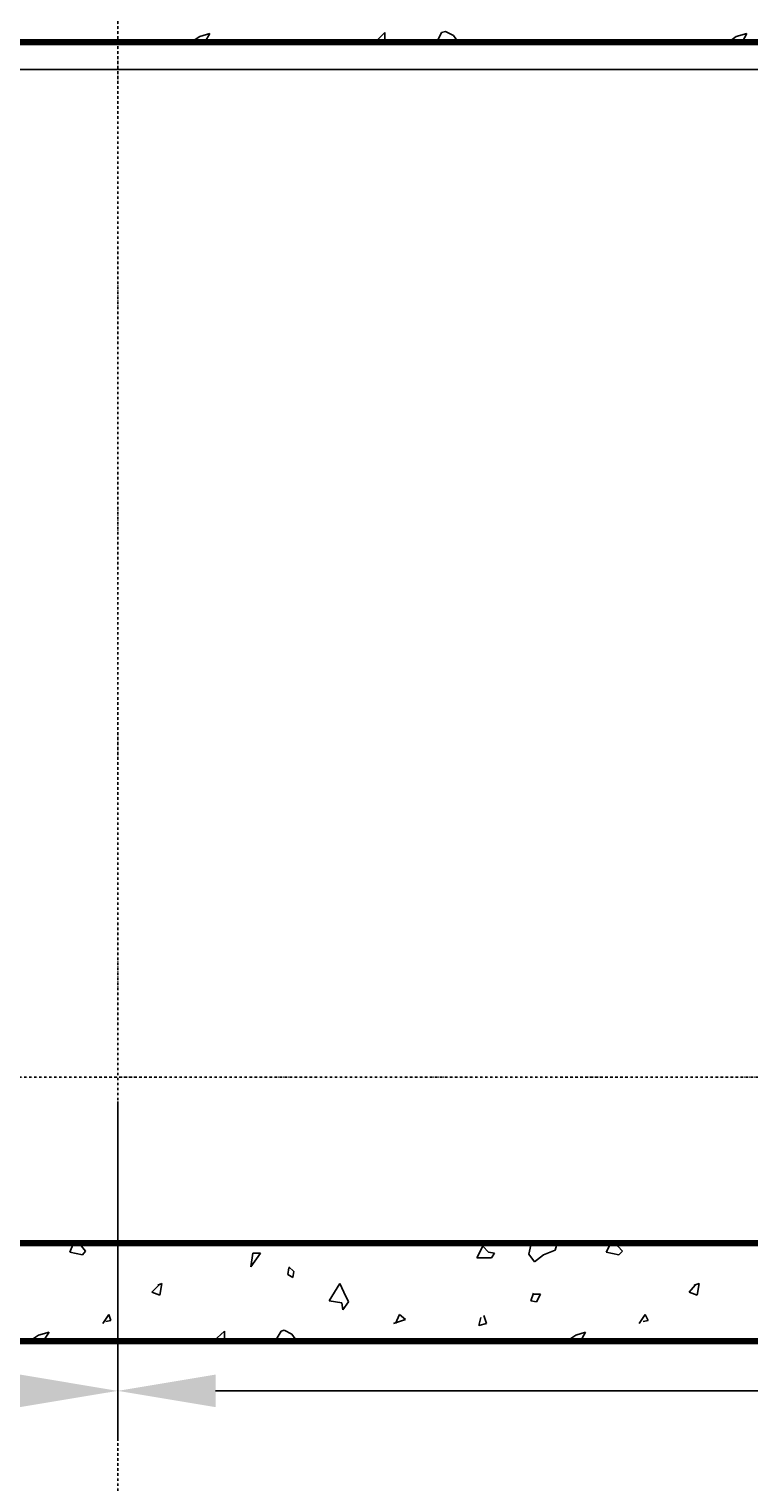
# Model space of a CAD drawing. Header units: millimetres. Extents: x 361 to 67326, y 666 to 56869.
# Tile 24 of 129: x 37833 to 39671, y 12934 to 16650. Entities that reach past the tile are written whole.
import ezdxf

# ---------------------------------------------------------------- set-up
doc = ezdxf.new("R2010")
doc.units = ezdxf.units.MM
doc.linetypes.add('DASHDOT', pattern=[25.4, 12.7, -6.35, 0, -6.35])
for name, color, linetype in [('maat', 1, 'Continuous'), ('stramien', 1, 'DASHDOT'), ('vanarris', 253, 'Continuous')]:
    doc.layers.add(name, color=color, linetype=linetype)
doc.styles.get("Standard").update_dxf_attribs({"font": 'arial.ttf'})
doc.dimstyles.new('Annotative', dxfattribs={"dimscale": 0, "dimtxt": 2, "dimasz": 2.5, "dimexe": 1.25, "dimexo": 0.625, "dimtad": 1, "dimdec": 0, "dimtxsty": 'Standard', "dimcen": 2.5, "dimadec": 0, "dimazin": 0, "dimtfac": 1, "dimtdec": 0, "dimtmove": 0, "dimatfit": 3, "dimfxl": 1, "dimarcsym": 0})

# ---------------------------------------------------------------- blocks, each defined once
blk = doc.blocks.new('*U72')
at = {"layer": 'stramien', "color": 1, "ltscale": 0.5}
blk.add_lwpolyline([(0, 21501.2), (0, -25501.2)], dxfattribs=at)
blk = doc.blocks.new('*U71')
at = {"layer": 'stramien', "color": 0, "linetype": 'ByBlock', "lineweight": -2, "transparency": 16777216}
blk.add_blockref('*U72', (28800, 0), dxfattribs=at)
blk = doc.blocks.new('*D420')
at = {"layer": 'Defpoints', "color": 0, "transparency": 16777216}
for p in [(30858.9, 13971.2), (38058.9, 13971.2), (38058.9, 13168.9)]:
    blk.add_point(p, dxfattribs=at)
at = {"layer": 'maat', "color": 0, "lineweight": -2, "transparency": 16777216}
for p, q in [((30858.9, 13908.7), (30858.9, 13043.9)), ((38058.9, 13908.7), (38058.9, 13043.9)), ((31108.9, 13168.9), (37808.9, 13168.9))]:
    blk.add_line(p, q, dxfattribs=at)
at = {"layer": 'maat', "color": 0, "transparency": 16777216}
for points in [[(31108.9, 13210.6), (31108.9, 13127.3), (30858.9, 13168.9)], [(37808.9, 13210.6), (37808.9, 13127.3), (38058.9, 13168.9)]]:
    blk.add_solid(points, dxfattribs=at)
at = {"layer": 'maat', "color": 0, "transparency": 16777216, "insert": (34458.9, 13333.6), "char_height": 200, "attachment_point": 5}
blk.add_mtext('7200', dxfattribs=at)
blk = doc.blocks.new('*D421')
at = {"layer": 'Defpoints', "color": 0, "transparency": 16777216}
for p in [(38058.9, 13971.2), (45258.9, 13971.2), (45258.9, 13168.9)]:
    blk.add_point(p, dxfattribs=at)
at = {"layer": 'maat', "color": 0, "lineweight": -2, "transparency": 16777216}
for p, q in [((38058.9, 13908.7), (38058.9, 13043.9)), ((45258.9, 13908.7), (45258.9, 13043.9)), ((38308.9, 13168.9), (45008.9, 13168.9))]:
    blk.add_line(p, q, dxfattribs=at)
at = {"layer": 'maat', "color": 0, "transparency": 16777216}
for points in [[(38308.9, 13210.6), (38308.9, 13127.3), (38058.9, 13168.9)], [(45008.9, 13210.6), (45008.9, 13127.3), (45258.9, 13168.9)]]:
    blk.add_solid(points, dxfattribs=at)
at = {"layer": 'maat', "color": 0, "transparency": 16777216, "insert": (41658.9, 13333.6), "char_height": 200, "attachment_point": 5}
blk.add_mtext('7200', dxfattribs=at)

msp = doc.modelspace()

# ---------------------------------------------------------------- linework, layer by layer
at = {"layer": 'stramien', "color": 1, "ltscale": 0.5}
msp.add_lwpolyline([(1736.5, 13971.2), (67326.2, 13971.2)], dxfattribs=at)
at = {"layer": 'vanarris', "lineweight": 90}
for p, q in [((41533.9, 16616.2), (29183.9, 16616.2)), ((41533.9, 13546.2), (29183.9, 13546.2)), ((28883.9, 13296.2), (41783.9, 13296.2))]:
    msp.add_line(p, q, dxfattribs=at)
at = {"layer": 'vanarris', "lineweight": 25}
for p, q in [((38246.4, 16616.2), (38268.9, 16631.2)), ((38268.9, 16631.2), (38293.9, 16638.7)), ((38293.9, 16638.7), (38281.4, 16616.2)), ((38716.4, 16616.2), (38741.4, 16641.2)), ((38741.4, 16641.2), (38741.4, 16616.2)), ((38873.9, 16616.2), (38886.4, 16641.2)), ((38886.4, 16641.2), (38896.4, 16643.7)), ((38896.4, 16643.7), (38916.4, 16633.7)), ((38916.4, 16633.7), (38928.9, 16616.2)), ((39618.9, 16616.2), (39638.9, 16631.2)), ((39638.9, 16631.2), (39666.4, 16638.7)), ((39666.4, 16638.7), (39653.9, 16616.2)), ((41533.9, 16546.2), (29183.9, 16546.2)), ((37946.4, 13546.2), (37936.4, 13523.7)), ((37966.4, 13538.7), (37961.4, 13546.2)), ((37976.4, 13526.2), (37966.4, 13538.7)), ((38991.4, 13538.7), (38976.4, 13508.7)), ((39006.4, 13523.7), (38991.4, 13538.7)), ((39113.9, 13541.2), (39108.9, 13518.7)), ((39118.9, 13546.2), (39113.9, 13541.2)), ((39146.4, 13516.2), (39176.4, 13528.7)), ((39176.4, 13528.7), (39181.4, 13546.2)), ((39318.9, 13546.2), (39306.4, 13523.7)), ((39336.4, 13538.7), (39333.9, 13546.2)), ((39348.9, 13526.2), (39336.4, 13538.7)), ((37936.4, 13523.7), (37968.9, 13516.2)), ((37968.9, 13516.2), (37976.4, 13526.2)), ((38403.9, 13521.2), (38398.9, 13486.2)), ((38398.9, 13486.2), (38423.9, 13521.2)), ((38423.9, 13521.2), (38403.9, 13521.2)), ((38976.4, 13508.7), (39013.9, 13508.7)), ((39021.4, 13521.2), (39006.4, 13523.7)), ((39013.9, 13508.7), (39021.4, 13521.2)), ((39108.9, 13518.7), (39123.9, 13498.7)), ((39123.9, 13498.7), (39146.4, 13516.2)), ((39306.4, 13523.7), (39338.9, 13516.2)), ((39338.9, 13516.2), (39348.9, 13526.2)), ((38496.4, 13483.7), (38493.9, 13466.2)), ((38493.9, 13466.2), (38506.4, 13458.7)), ((38508.9, 13473.7), (38496.4, 13486.2)), ((38506.4, 13458.7), (38508.9, 13473.7)), ((38163.9, 13438.7), (38146.4, 13421.2)), ((38146.4, 13421.2), (38166.4, 13413.7)), ((38171.4, 13443.7), (38161.4, 13438.7)), ((38166.4, 13413.7), (38171.4, 13443.7)), ((38626.4, 13443.7), (38598.9, 13398.7)), ((38636.4, 13421.2), (38626.4, 13443.7)), ((38648.9, 13396.2), (38636.4, 13421.2)), ((39121.4, 13418.7), (39113.9, 13398.7)), ((39138.9, 13416.2), (39121.4, 13416.2)), ((39128.9, 13396.2), (39138.9, 13416.2)), ((39533.9, 13438.7), (39518.9, 13421.2)), ((39518.9, 13421.2), (39538.9, 13413.7)), ((39543.9, 13443.7), (39531.4, 13438.7)), ((39538.9, 13413.7), (39543.9, 13443.7)), ((38598.9, 13398.7), (38631.4, 13393.7)), ((38631.4, 13393.7), (38633.9, 13376.2)), ((38633.9, 13376.2), (38648.9, 13396.2)), ((39113.9, 13398.7), (39128.9, 13396.2)), ((38021.4, 13341.2), (38036.4, 13363.7)), ((38041.4, 13348.7), (38028.9, 13346.2)), ((38036.4, 13363.7), (38041.4, 13348.7)), ((38793.9, 13351.2), (38763.9, 13341.2)), ((38768.9, 13341.2), (38778.9, 13363.7)), ((38778.9, 13363.7), (38793.9, 13351.2)), ((38986.4, 13356.2), (38981.4, 13336.2)), ((39001.4, 13341.2), (38993.9, 13361.2)), ((39391.4, 13341.2), (39406.4, 13363.7)), ((39413.9, 13348.7), (39401.4, 13346.2)), ((39406.4, 13363.7), (39413.9, 13348.7)), ((37833.9, 13296.2), (37856.4, 13311.2)), ((37856.4, 13311.2), (37883.9, 13318.7)), ((37883.9, 13318.7), (37868.9, 13296.2)), ((38303.9, 13296.2), (38331.4, 13321.2)), ((38331.4, 13321.2), (38331.4, 13296.2)), ((38461.4, 13296.2), (38476.4, 13321.2)), ((38476.4, 13321.2), (38483.9, 13323.7)), ((38483.9, 13323.7), (38503.9, 13313.7)), ((38503.9, 13313.7), (38516.4, 13296.2)), ((38981.4, 13336.2), (39001.4, 13341.2)), ((39206.4, 13296.2), (39228.9, 13311.2)), ((39228.9, 13311.2), (39253.9, 13318.7)), ((39253.9, 13318.7), (39241.4, 13296.2))]:
    msp.add_line(p, q, dxfattribs=at)

# ---------------------------------------------------------------- block references
at = {"layer": 'stramien'}
msp.add_blockref('*U71', (9258.9, 34362.5), dxfattribs=at)

# ---------------------------------------------------------------- dimensions: what is measured, and where the dimension line sits
at = {"layer": 'maat'}
for base, p1, p2, picture, middle in [((38058.9, 13168.9), (30858.9, 13971.2), (38058.9, 13971.2), '*D420', (34458.9, 13333.6)), ((45258.9, 13168.9), (38058.9, 13971.2), (45258.9, 13971.2), '*D421', (41658.9, 13333.6))]:
    dim = msp.add_linear_dim(base=base, p1=p1, p2=p2, dimstyle='Annotative', dxfattribs=at)
    dim.commit()
    dim.dimension.update_dxf_attribs({"geometry": picture, "text_midpoint": middle})

doc.saveas('drawing.dxf')
